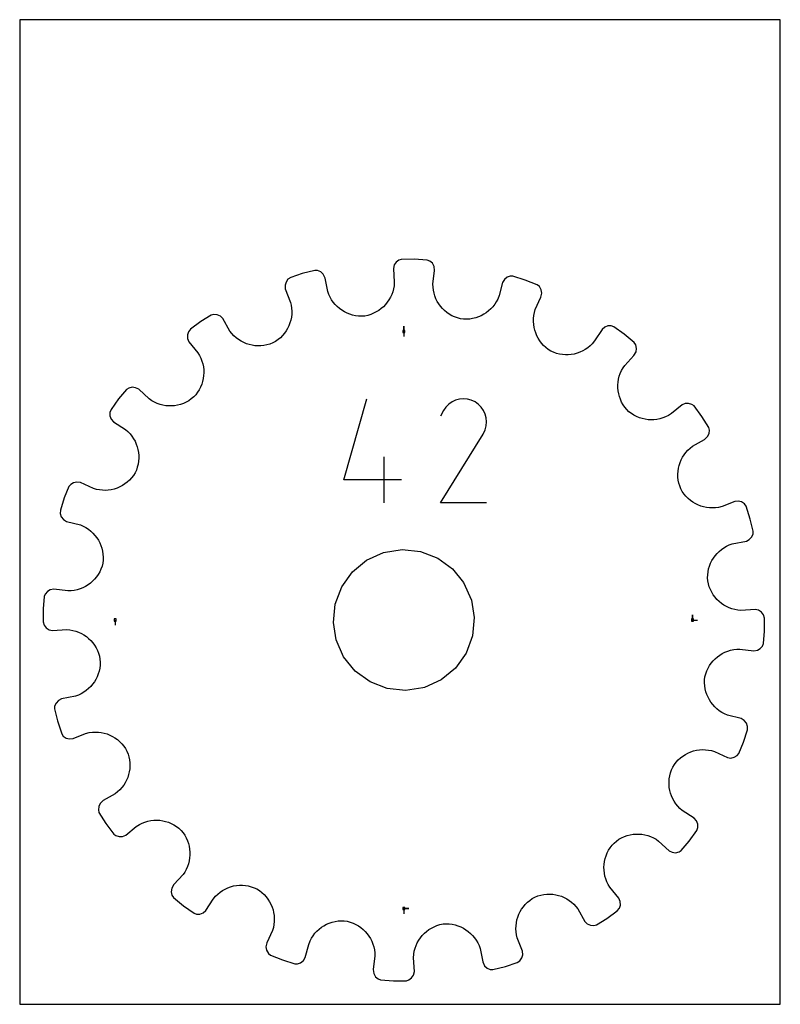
# Model space of a CAD drawing. Extents: x 0 to 216, y 0 to 279.
import ezdxf

# ---------------------------------------------------------------- set-up
doc = ezdxf.new("R2010")
doc.units = 0

msp = doc.modelspace()

# ---------------------------------------------------------------- linework, layer by layer
at = {"layer": 'annotation', "color": 1}
for p, q in [((109.051908, 190.959435), (109.051908, 192.388185)), ((109.051908, 190.959435), (109.051908, 192.388185)), ((109.051908, 192.388185), (109.051908, 190.959435)), ((109.051908, 190.959435), (109.051908, 189.530685)), ((91.980923, 148.860499), (98.520208, 171.794228)), ((122.725722, 170.932057), (121.795519, 170.290613)), ((123.742456, 171.400667), (122.725722, 170.932057)), ((124.820819, 171.689974), (123.742456, 171.400667)), ((125.935911, 171.793509), (124.820819, 171.689974)), ((127.062829, 171.704804), (125.935911, 171.793509)), ((128.176673, 171.417389), (127.062829, 171.704804)), ((129.25254, 170.924796), (128.176673, 171.417389)), ((130.214788, 170.241508), (129.25254, 170.924796)), ((129.25254, 170.924796), (129.25254, 170.924796)), ((120.294312, 168.5151), (119.434367, 166.865484)), ((120.976748, 169.482804), (120.294312, 168.5151)), ((121.795519, 170.290613), (120.976748, 169.482804)), ((131.019332, 169.421565), (130.214788, 170.241508)), ((131.659018, 168.490099), (131.019332, 169.421565)), ((132.126692, 167.472239), (131.659018, 168.490099)), ((132.4152, 166.393114), (132.126692, 167.472239)), ((132.517388, 165.277855), (132.4152, 166.393114)), ((132.426103, 164.151591), (132.517388, 165.277855)), ((131.634497, 161.966568), (132.13419, 163.039452)), ((132.13419, 163.039452), (132.426103, 164.151591)), ((119.415873, 142.30433), (131.517988, 161.787182)), ((131.517988, 161.787182), (131.532456, 161.805084)), ((131.517988, 161.787182), (131.517988, 161.787182)), ((131.532456, 161.805084), (131.54633, 161.823139)), ((131.54633, 161.823139), (131.559701, 161.841498)), ((131.559701, 161.841498), (131.572662, 161.860313)), ((131.572662, 161.860313), (131.585303, 161.879738)), ((131.585303, 161.879738), (131.597715, 161.899923)), ((131.597715, 161.899923), (131.609991, 161.921022)), ((131.609991, 161.921022), (131.622221, 161.943186)), ((131.622221, 161.943186), (131.634497, 161.966568)), ((131.634497, 161.966568), (131.634497, 161.966568)), ((103.446863, 142.30457), (103.446863, 155.401633)), ((108.355025, 148.860499), (91.980923, 148.860499)), ((132.512936, 142.30433), (119.415873, 142.30433)), ((27.144382, 109.051908), (27.144382, 107.623158)), ((190.959435, 109.051908), (190.959435, 110.480658)), ((190.959435, 109.051908), (190.959435, 110.480658)), ((190.959435, 110.480658), (190.959435, 109.051908)), ((190.959435, 109.051908), (192.388185, 109.051908)), ((109.051908, 27.144382), (110.480658, 27.144382)), ((109.051908, 27.144382), (110.480658, 27.144382)), ((110.480658, 27.144382), (109.051908, 27.144382)), ((109.051908, 27.144382), (109.051908, 25.715632))]:
    msp.add_line(p, q, dxfattribs=at)
at = {"layer": 'boundary', "color": 5}
for p, q in [((106.323038, 209.794629), (106.082905, 208.817763)), ((106.868815, 210.607954), (106.323038, 209.794629)), ((107.644601, 211.186226), (106.868815, 210.607954)), ((108.316122, 211.397854), (107.644601, 211.186226)), ((112.007266, 211.436317), (108.316122, 211.397854)), ((115.690053, 211.184952), (112.007266, 211.436317)), ((116.387554, 210.920202), (115.690053, 211.184952)), ((117.131107, 210.276567), (116.387554, 210.920202)), ((117.624119, 209.365002), (117.131107, 210.276567)), ((80.224227, 207.338126), (76.922786, 206.227764)), ((83.804152, 208.237609), (80.224227, 207.338126)), ((84.549344, 208.200872), (83.804152, 208.237609)), ((85.455806, 207.818905), (84.549344, 208.200872)), ((86.179901, 207.154709), (85.455806, 207.818905)), ((86.689234, 206.033692), (86.179901, 207.154709)), ((106.082905, 208.817763), (106.308833, 204.94801)), ((117.296261, 204.354046), (117.752734, 208.19754)), ((117.752734, 208.19754), (117.624119, 209.365002)), ((75.593139, 204.962663), (75.325276, 204.020414)), ((75.325276, 204.020414), (75.398838, 203.017293)), ((76.152539, 205.752449), (75.593139, 204.962663)), ((76.922786, 206.227764), (76.152539, 205.752449)), ((87.42592, 202.283934), (86.689234, 206.033692)), ((106.308833, 204.94801), (106.247992, 203.893383)), ((117.328823, 203.475447), (117.296261, 204.354046)), ((137.057598, 204.852425), (136.07661, 201.102118)), ((137.587518, 205.706734), (137.057598, 204.852425)), ((138.35844, 206.312378), (137.587518, 205.706734)), ((139.232808, 206.622774), (138.35844, 206.312378)), ((139.978733, 206.61607), (139.232808, 206.622774)), ((143.501194, 205.512085), (139.978733, 206.61607)), ((146.926119, 204.135072), (143.501194, 205.512085)), ((147.507544, 203.667504), (146.926119, 204.135072)), ((75.398838, 203.017293), (76.893435, 199.194721)), ((87.724566, 201.455901), (87.42592, 202.283934)), ((88.089232, 200.668622), (87.724566, 201.455901)), ((105.591243, 201.407912), (105.238981, 200.639769)), ((105.878989, 202.20873), (105.591243, 201.407912)), ((106.099071, 203.038567), (105.878989, 202.20873)), ((106.247992, 203.893383), (106.099071, 203.038567)), ((117.436363, 202.615255), (117.328823, 203.475447)), ((117.601724, 201.822147), (117.436363, 202.615255)), ((117.846497, 201.007576), (117.601724, 201.822147)), ((148.027077, 202.771666), (147.507544, 203.667504)), ((147.964592, 200.656278), (148.20294, 201.806334)), ((148.20294, 201.806334), (148.027077, 202.771666)), ((76.893435, 199.194721), (77.077696, 198.385118)), ((77.077696, 198.385118), (77.199857, 197.526037)), ((88.515598, 199.923697), (88.089232, 200.668622)), ((89.000158, 199.224561), (88.515598, 199.923697)), ((89.538986, 198.573365), (89.000158, 199.224561)), ((90.12785, 197.972416), (89.538986, 198.573365)), ((103.824539, 198.563325), (103.244592, 197.959513)), ((104.352319, 199.213645), (103.824539, 198.563325)), ((104.825019, 199.907368), (104.352319, 199.213645)), ((105.238981, 200.639769), (104.825019, 199.907368)), ((118.157486, 200.221479), (117.846497, 201.007576)), ((118.532056, 199.468344), (118.157486, 200.221479)), ((118.967004, 198.750674), (118.532056, 199.468344)), ((119.4599, 198.073614), (118.967004, 198.750674)), ((134.821175, 198.629569), (134.300132, 197.957014)), ((135.28698, 199.350976), (134.821175, 198.629569)), ((135.692897, 200.117876), (135.28698, 199.350976)), ((136.07661, 201.102118), (135.692897, 200.117876)), ((146.342569, 197.14172), (147.964592, 200.656278)), ((54.389967, 195.58113), (51.439062, 193.730305)), ((55.109992, 195.77677), (54.389967, 195.58113)), ((56.089866, 195.693421), (55.109992, 195.77677)), ((56.983635, 195.285447), (56.089866, 195.693421)), ((77.220901, 195.818361), (77.12321, 194.978661)), ((77.199857, 197.526037), (77.246977, 196.668903)), ((77.246977, 196.668903), (77.220901, 195.818361)), ((90.763228, 197.424411), (90.12785, 197.972416)), ((91.441083, 196.932293), (90.763228, 197.424411)), ((92.15788, 196.498775), (91.441083, 196.932293)), ((92.909261, 196.125478), (92.15788, 196.498775)), ((93.691575, 195.815903), (92.909261, 196.125478)), ((94.501037, 195.572138), (93.691575, 195.815903)), ((99.668637, 195.755252), (98.839804, 195.501764)), ((100.463607, 196.075673), (99.668637, 195.755252)), ((101.221776, 196.459977), (100.463607, 196.075673)), ((101.939867, 196.904005), (101.221776, 196.459977)), ((102.615386, 197.405181), (101.939867, 196.904005)), ((103.244592, 197.959513), (102.615386, 197.405181)), ((120.007099, 197.43914), (119.4599, 198.073614)), ((120.606576, 196.852169), (120.007099, 197.43914)), ((121.255047, 196.316021), (120.606576, 196.852169)), ((121.949462, 195.833881), (121.255047, 196.316021)), ((122.687233, 195.410206), (121.949462, 195.833881)), ((131.741102, 195.79772), (131.002707, 195.402432)), ((132.443968, 196.253239), (131.741102, 195.79772)), ((133.107535, 196.766487), (132.443968, 196.253239)), ((133.727563, 197.335215), (133.107535, 196.766487)), ((134.300132, 197.957014), (133.727563, 197.335215)), ((145.938327, 195.444574), (146.102068, 196.296135)), ((146.102068, 196.296135), (146.342569, 197.14172)), ((51.439062, 193.730305), (48.466273, 191.543034)), ((57.703574, 194.576059), (56.983635, 195.285447)), ((59.674132, 191.03791), (57.703574, 194.576059)), ((76.720714, 193.348868), (76.419771, 192.567299)), ((76.956129, 194.153985), (76.720714, 193.348868)), ((77.12321, 194.978661), (76.956129, 194.153985)), ((95.333662, 195.397105), (94.501037, 195.572138)), ((96.18587, 195.293528), (95.333662, 195.397105)), ((97.053169, 195.263094), (96.18587, 195.293528)), ((97.931842, 195.308602), (97.053169, 195.263094)), ((98.839804, 195.501764), (97.931842, 195.308602)), ((123.465423, 195.04811), (122.687233, 195.410206)), ((124.281137, 194.751484), (123.465423, 195.04811)), ((125.131199, 194.523565), (124.281137, 194.751484)), ((126.005058, 194.427176), (125.131199, 194.523565)), ((126.872354, 194.408158), (126.005058, 194.427176)), ((127.728247, 194.463069), (126.872354, 194.408158)), ((128.569029, 194.590141), (127.728247, 194.463069)), ((129.435741, 194.801857), (128.569029, 194.590141)), ((130.232965, 195.069666), (129.435741, 194.801857)), ((131.002707, 195.402432), (130.232965, 195.069666)), ((145.835021, 193.741985), (145.849839, 194.591663)), ((145.89197, 192.898948), (145.835021, 193.741985)), ((145.849839, 194.591663), (145.938327, 195.444574)), ((146.018929, 192.067315), (145.89197, 192.898948)), ((47.880273, 190.853235), (47.592822, 189.929319)), ((48.466273, 191.543034), (47.880273, 190.853235)), ((60.214079, 190.342969), (59.674132, 191.03791)), ((60.804286, 189.706601), (60.214079, 190.342969)), ((75.140068, 190.406684), (74.594518, 189.762004)), ((75.627795, 191.091793), (75.140068, 190.406684)), ((76.054903, 191.813456), (75.627795, 191.091793)), ((76.419771, 192.567299), (76.054903, 191.813456)), ((146.200151, 191.296406), (146.018929, 192.067315)), ((146.459647, 190.500415), (146.200151, 191.296406)), ((146.784344, 189.728123), (146.459647, 190.500415)), ((165.290796, 191.509279), (163.198929, 188.245668)), ((166.059116, 192.158466), (165.290796, 191.509279)), ((166.923699, 192.494306), (166.059116, 192.158466)), ((167.906655, 192.520868), (166.923699, 192.494306)), ((168.614142, 192.284138), (167.906655, 192.520868)), ((171.622941, 190.145588), (168.614142, 192.284138)), ((174.45465, 187.777479), (171.622941, 190.145588)), ((47.592822, 189.929319), (47.629004, 188.950327)), ((47.629004, 188.950327), (48.031551, 187.96665)), ((48.031551, 187.96665), (50.611716, 184.845287)), ((61.43959, 189.130487), (60.804286, 189.706601)), ((62.116419, 188.615049), (61.43959, 189.130487)), ((62.830319, 188.161894), (62.116419, 188.615049)), ((63.575996, 187.772464), (62.830319, 188.161894)), ((64.349559, 187.447972), (63.575996, 187.772464)), ((65.146261, 187.189493), (64.349559, 187.447972)), ((71.046096, 187.353365), (70.165423, 187.09639)), ((71.864654, 187.675375), (71.046096, 187.353365)), ((72.625073, 188.114903), (71.864654, 187.675375)), ((73.334815, 188.61196), (72.625073, 188.114903)), ((73.992214, 189.162265), (73.334815, 188.61196)), ((74.594518, 189.762004), (73.992214, 189.162265)), ((147.172794, 188.984145), (146.784344, 189.728123)), ((147.624015, 188.274311), (147.172794, 188.984145)), ((148.135382, 187.60085), (147.624015, 188.274311)), ((148.706239, 186.970191), (148.135382, 187.60085)), ((162.530071, 187.428477), (161.906947, 186.824457)), ((163.198929, 188.245668), (162.530071, 187.428477)), ((174.875802, 187.099386), (174.45465, 187.777479)), ((50.611716, 184.845287), (51.062288, 184.089799)), ((65.962164, 186.998192), (65.146261, 187.189493)), ((66.79205, 186.875624), (65.962164, 186.998192)), ((67.631921, 186.82283), (66.79205, 186.875624)), ((68.477194, 186.841175), (67.631921, 186.82283)), ((69.323213, 186.931912), (68.477194, 186.841175)), ((70.165423, 187.09639), (69.323213, 186.931912)), ((149.334271, 186.385111), (148.706239, 186.970191)), ((150.018275, 185.850843), (149.334271, 186.385111)), ((150.756308, 185.371492), (150.018275, 185.850843)), ((151.558063, 185.010226), (150.756308, 185.371492)), ((152.37652, 184.723508), (151.558063, 185.010226)), ((153.207592, 184.511286), (152.37652, 184.723508)), ((154.04656, 184.372344), (153.207592, 184.511286)), ((157.390912, 184.528789), (156.565679, 184.384857)), ((158.245774, 184.756759), (157.390912, 184.528789)), ((159.035657, 185.040109), (158.245774, 184.756759)), ((159.80096, 185.389257), (159.035657, 185.040109)), ((160.537784, 185.80392), (159.80096, 185.389257)), ((161.241154, 186.282371), (160.537784, 185.80392)), ((161.906947, 186.824457), (161.241154, 186.282371)), ((174.367429, 184.148348), (174.949175, 185.167951)), ((175.080537, 186.140817), (174.875802, 187.099386)), ((174.949175, 185.167951), (175.080537, 186.140817)), ((51.062288, 184.089799), (51.440379, 183.308875)), ((51.440379, 183.308875), (51.746197, 182.50704)), ((51.746197, 182.50704), (51.966913, 181.735227)), ((51.966913, 181.735227), (52.133215, 180.906588)), ((154.889092, 184.305998), (154.04656, 184.372344)), ((155.730328, 184.310351), (154.889092, 184.305998)), ((156.565679, 184.384857), (155.730328, 184.310351)), ((171.738765, 181.306952), (174.367429, 184.148348)), ((52.133215, 180.906588), (52.228739, 180.07078)), ((52.254276, 179.232029), (52.209225, 178.395945)), ((52.228739, 180.07078), (52.254276, 179.232029)), ((170.205181, 178.230209), (170.482136, 179.033825)), ((170.482136, 179.033825), (170.829974, 179.817892)), ((170.829974, 179.817892), (171.248827, 180.577153)), ((171.248827, 180.577153), (171.738765, 181.306952)), ((51.911911, 176.747902), (51.659737, 175.945687)), ((52.095328, 177.566121), (51.911911, 176.747902)), ((52.209225, 178.395945), (52.095328, 177.566121)), ((169.797084, 175.744486), (169.862701, 176.580606)), ((169.862701, 176.580606), (169.998624, 177.41053)), ((169.998624, 177.41053), (170.205181, 178.230209)), ((30.361513, 174.477675), (28.091695, 171.782535)), ((30.950468, 174.863197), (30.361513, 174.477675)), ((31.907935, 175.086862), (30.950468, 174.863197)), ((32.884959, 174.974642), (31.907935, 175.086862)), ((33.788215, 174.522765), (32.884959, 174.974642)), ((36.755828, 171.766603), (33.788215, 174.522765)), ((50.497578, 173.680904), (49.975932, 172.988856)), ((50.952313, 174.407498), (50.497578, 173.680904)), ((51.340326, 175.163726), (50.952313, 174.407498)), ((51.659737, 175.945687), (51.340326, 175.163726)), ((169.80136, 174.906938), (169.797084, 175.744486)), ((169.875463, 174.072566), (169.80136, 174.906938)), ((170.019322, 173.246021), (169.875463, 174.072566)), ((170.217152, 172.477525), (170.019322, 173.246021)), ((28.091695, 171.782535), (25.940206, 168.783716)), ((37.483951, 171.272658), (36.755828, 171.766603)), ((38.241798, 170.849803), (37.483951, 171.272658)), ((39.024753, 170.497968), (38.241798, 170.849803)), ((39.827445, 170.217047), (39.024753, 170.497968)), ((46.468149, 170.5154), (45.671272, 170.232856)), ((47.243206, 170.867), (46.468149, 170.5154)), ((47.99233, 171.287302), (47.243206, 170.867)), ((48.709711, 171.776588), (47.99233, 171.287302)), ((49.388246, 172.33588), (48.709711, 171.776588)), ((49.975932, 172.988856), (49.388246, 172.33588)), ((170.495802, 171.679431), (170.217152, 172.477525)), ((170.843532, 170.902931), (170.495802, 171.679431)), ((171.259943, 170.152032), (170.843532, 170.902931)), ((188.895032, 170.471716), (188.018973, 170.094779)), ((189.876155, 170.526669), (188.895032, 170.471716)), ((190.819445, 170.248567), (189.876155, 170.526669)), ((25.940206, 168.783716), (25.596291, 167.946529)), ((25.596291, 167.946529), (25.608014, 166.979098)), ((40.646533, 170.006509), (39.827445, 170.217047)), ((41.476092, 169.866621), (40.646533, 170.006509)), ((42.312118, 169.797065), (41.476092, 169.866621)), ((43.14983, 169.797405), (42.312118, 169.797065)), ((43.984626, 169.867576), (43.14983, 169.797405)), ((44.811897, 170.007507), (43.984626, 169.867576)), ((45.671272, 170.232856), (44.811897, 170.007507)), ((171.745375, 169.432641), (171.259943, 170.152032)), ((172.299203, 168.748902), (171.745375, 169.432641)), ((172.949963, 168.157497), (172.299203, 168.748902)), ((173.640049, 167.632079), (172.949963, 168.157497)), ((188.018973, 170.094779), (185.021206, 167.637518)), ((191.419, 169.804569), (190.819445, 170.248567)), ((193.619764, 166.841), (191.419, 169.804569)), ((25.608014, 166.979098), (25.965408, 166.007478)), ((25.965408, 166.007478), (26.632114, 165.247991)), ((26.632114, 165.247991), (30.050827, 163.076547)), ((174.364959, 167.17359), (173.640049, 167.632079)), ((175.119719, 166.781706), (174.364959, 167.17359)), ((175.900526, 166.458511), (175.119719, 166.781706)), ((176.701825, 166.202464), (175.900526, 166.458511)), ((177.519372, 166.015127), (176.701825, 166.202464)), ((178.348833, 165.897355), (177.519372, 166.015127)), ((179.184749, 165.848324), (178.348833, 165.897355)), ((180.023652, 165.869919), (179.184749, 165.848324)), ((180.85985, 165.961457), (180.023652, 165.869919)), ((181.689129, 166.123722), (180.85985, 165.961457)), ((182.552231, 166.374855), (181.689129, 166.123722)), ((183.352888, 166.684747), (182.552231, 166.374855)), ((184.132378, 167.066923), (183.352888, 166.684747)), ((185.021206, 167.637518), (184.132378, 167.066923)), ((195.592156, 163.673269), (193.619764, 166.841)), ((30.050827, 163.076547), (30.71264, 162.497432)), ((30.71264, 162.497432), (31.313208, 161.871679)), ((195.772073, 162.938599), (195.592156, 163.673269)), ((195.670428, 161.963578), (195.772073, 162.938599)), ((31.313208, 161.871679), (31.851801, 161.203495)), ((31.851801, 161.203495), (32.32666, 160.498024)), ((32.32666, 160.498024), (32.737727, 159.759327)), ((32.737727, 159.759327), (33.083177, 158.992435)), ((190.998744, 158.399254), (194.37665, 160.289183)), ((194.37665, 160.289183), (195.245466, 161.079606)), ((195.245466, 161.079606), (195.670428, 161.963578)), ((33.083177, 158.992435), (33.362818, 158.201179)), ((33.362818, 158.201179), (33.563068, 157.436578)), ((33.563068, 157.436578), (33.710847, 156.612189)), ((33.710847, 156.612189), (33.789267, 155.777408)), ((188.58951, 155.947162), (189.101438, 156.626081)), ((189.101438, 156.626081), (189.674132, 157.263726)), ((189.674132, 157.263726), (190.307103, 157.856474)), ((190.307103, 157.856474), (190.998744, 158.399254)), ((33.735212, 154.094045), (33.600361, 153.254876)), ((33.797573, 154.936504), (33.735212, 154.094045)), ((33.789267, 155.777408), (33.797573, 154.936504)), ((187.178711, 152.911571), (187.433404, 153.709356)), ((187.433404, 153.709356), (187.754176, 154.484223)), ((187.754176, 154.484223), (188.139946, 155.231472)), ((188.139946, 155.231472), (188.58951, 155.947162)), ((33.10975, 151.604191), (32.752686, 150.801495)), ((33.39227, 152.423359), (33.10975, 151.604191)), ((33.600361, 153.254876), (33.39227, 152.423359)), ((186.823864, 150.424257), (186.872648, 151.264432)), ((186.872648, 151.264432), (186.991285, 152.094881)), ((186.991285, 152.094881), (187.178711, 152.911571)), ((16.241163, 148.211439), (15.277859, 148.016066)), ((17.240474, 148.060645), (16.241163, 148.211439)), ((30.538511, 148.167555), (29.867462, 147.652836)), ((31.166602, 148.741634), (30.538511, 148.167555)), ((31.748817, 149.372821), (31.166602, 148.741634)), ((32.27999, 150.05987), (31.748817, 149.372821)), ((32.752686, 150.801495), (32.27999, 150.05987)), ((186.846289, 149.578941), (186.823864, 150.424257)), ((186.941182, 148.733136), (186.846289, 149.578941)), ((187.109871, 147.89137), (186.941182, 148.733136)), ((13.995097, 146.958888), (12.66934, 143.694222)), ((14.483742, 147.536205), (13.995097, 146.958888)), ((15.277859, 148.016066), (14.483742, 147.536205)), ((20.91446, 146.356367), (17.240474, 148.060645)), ((21.759694, 146.111535), (20.91446, 146.356367)), ((22.611164, 145.943549), (21.759694, 146.111535)), ((23.464246, 145.850902), (22.611164, 145.943549)), ((24.314283, 145.832034), (23.464246, 145.850902)), ((25.157949, 145.885034), (24.314283, 145.832034)), ((25.990459, 146.008105), (25.157949, 145.885034)), ((26.852272, 146.214777), (25.990459, 146.008105)), ((27.646928, 146.477947), (26.852272, 146.214777)), ((28.417624, 146.806238), (27.646928, 146.477947)), ((29.159678, 147.198225), (28.417624, 146.806238)), ((29.867462, 147.652836), (29.159678, 147.198225)), ((187.335602, 147.104041), (187.109871, 147.89137)), ((187.650787, 146.28218), (187.335602, 147.104041)), ((188.087059, 145.51891), (187.650787, 146.28218)), ((188.581103, 144.806228), (188.087059, 145.51891)), ((12.66934, 143.694222), (11.549967, 140.177258)), ((189.128608, 144.145729), (188.581103, 144.806228)), ((189.725799, 143.54023), (189.128608, 144.145729)), ((190.368189, 142.991429), (189.725799, 143.54023)), ((191.051223, 142.50029), (190.368189, 142.991429)), ((191.771059, 142.069681), (191.051223, 142.50029)), ((202.960579, 142.699741), (199.406963, 141.294322)), ((203.966868, 142.792666), (202.960579, 142.699741)), ((204.916951, 142.542044), (203.966868, 142.792666)), ((205.728022, 141.985505), (204.916951, 142.542044)), ((11.549967, 140.177258), (11.48142, 139.274848)), ((192.523326, 141.701214), (191.771059, 142.069681)), ((193.303555, 141.396587), (192.523326, 141.701214)), ((194.107555, 141.157325), (193.303555, 141.396587)), ((194.931371, 140.98634), (194.107555, 141.157325)), ((195.770446, 140.884618), (194.931371, 140.98634)), ((196.620602, 140.854422), (195.770446, 140.884618)), ((197.477615, 140.897321), (196.620602, 140.854422)), ((198.336763, 141.015115), (197.477615, 140.897321)), ((199.406963, 141.294322), (198.336763, 141.015115)), ((206.161447, 141.378212), (205.728022, 141.985505)), ((207.38882, 137.677826), (206.161447, 141.378212)), ((11.48142, 139.274848), (11.809977, 138.306217)), ((11.809977, 138.306217), (12.432149, 137.544593)), ((12.432149, 137.544593), (13.300322, 137.028512)), ((13.300322, 137.028512), (17.222766, 136.019756)), ((208.235539, 134.257666), (207.38882, 137.677826)), ((17.222766, 136.019756), (18.031522, 135.673375)), ((18.031522, 135.673375), (18.795922, 135.263902)), ((18.795922, 135.263902), (19.514762, 134.794733)), ((19.514762, 134.794733), (20.184552, 134.270592)), ((20.184552, 134.270592), (20.803485, 133.695131)), ((208.179345, 133.503384), (208.235539, 134.257666)), ((20.803485, 133.695131), (21.369214, 133.072441)), ((21.369214, 133.072441), (21.879327, 132.406431)), ((21.879327, 132.406431), (22.331586, 131.701365)), ((22.331586, 131.701365), (22.723471, 130.960979)), ((202.237266, 130.661066), (206.25765, 131.458581)), ((206.25765, 131.458581), (207.104151, 131.897689)), ((207.104151, 131.897689), (207.781471, 132.607201)), ((207.781471, 132.607201), (208.179345, 133.503384)), ((22.723471, 130.960979), (23.052707, 130.189483)), ((23.052707, 130.189483), (23.316847, 129.390723)), ((23.316847, 129.390723), (23.502583, 128.61534)), ((23.502583, 128.61534), (23.633586, 127.775634)), ((197.94153, 127.940157), (198.539496, 128.531643)), ((198.539496, 128.531643), (199.18786, 129.073291)), ((199.18786, 129.073291), (199.884294, 129.560909)), ((199.884294, 129.560909), (200.626638, 129.990554)), ((200.626638, 129.990554), (201.41153, 130.358699)), ((201.41153, 130.358699), (202.237266, 130.661066)), ((23.677713, 126.053939), (23.585684, 125.18045)), ((23.633586, 127.775634), (23.692564, 126.920592)), ((23.692564, 126.920592), (23.677713, 126.053939)), ((196.108031, 125.150465), (196.477736, 125.903589)), ((196.477736, 125.903589), (196.90786, 126.622336)), ((196.90786, 126.622336), (197.396675, 127.302385)), ((197.396675, 127.302385), (197.94153, 127.940157)), ((23.072424, 123.511397), (22.714019, 122.731091)), ((23.365178, 124.329046), (23.072424, 123.511397)), ((23.585684, 125.18045), (23.365178, 124.329046)), ((195.391268, 122.722125), (195.562273, 123.555853)), ((195.562273, 123.555853), (195.802165, 124.366621)), ((195.802165, 124.366621), (196.108031, 125.150465)), ((21.281865, 120.643124), (20.697759, 120.040886)), ((21.814969, 121.294185), (21.281865, 120.643124)), ((22.293814, 121.991042), (21.814969, 121.294185)), ((22.714019, 122.731091), (22.293814, 121.991042)), ((195.265659, 121.001126), (195.291813, 121.869066)), ((195.318695, 120.123441), (195.265659, 121.001126)), ((195.291813, 121.869066), (195.391268, 122.722125)), ((8.682621, 117.614804), (7.875458, 117.158368)), ((9.679682, 117.780093), (8.682621, 117.614804)), ((13.700195, 117.294664), (9.679682, 117.780093)), ((15.441193, 117.426487), (14.579824, 117.32299)), ((16.327579, 117.615519), (15.441193, 117.426487)), ((17.140545, 117.864025), (16.327579, 117.615519)), ((17.924784, 118.178597), (17.140545, 117.864025)), ((18.675921, 118.55657), (17.924784, 118.178597)), ((19.391302, 118.994784), (18.675921, 118.55657)), ((20.065962, 119.49074), (19.391302, 118.994784)), ((20.697759, 120.040886), (20.065962, 119.49074)), ((195.487691, 119.310833), (195.318695, 120.123441)), ((195.737397, 118.4801), (195.487691, 119.310833)), ((196.054203, 117.683067), (195.737397, 118.4801)), ((196.435134, 116.922646), (196.054203, 117.683067)), ((6.933786, 115.729364), (6.681667, 112.214827)), ((7.219889, 116.429461), (6.933786, 115.729364)), ((7.875458, 117.158368), (7.219889, 116.429461)), ((14.579824, 117.32299), (13.700195, 117.294664)), ((196.875929, 116.202169), (196.435134, 116.922646)), ((197.374097, 115.524049), (196.875929, 116.202169)), ((197.92563, 114.892075), (197.374097, 115.524049)), ((198.526812, 114.309198), (197.92563, 114.892075)), ((6.681667, 112.214827), (6.703795, 108.524154)), ((199.174671, 113.778325), (198.526812, 114.309198)), ((199.866204, 113.302324), (199.174671, 113.778325)), ((200.596582, 112.884894), (199.866204, 113.302324)), ((201.362871, 112.529005), (200.596582, 112.884894)), ((202.162041, 112.237458), (201.362871, 112.529005)), ((202.990462, 112.013372), (202.162041, 112.237458)), ((203.844, 111.86031), (202.990462, 112.013372)), ((204.720204, 111.78074), (203.844, 111.86031)), ((208.762199, 112.033464), (204.720204, 111.78074)), ((209.74807, 111.810752), (208.762199, 112.033464)), ((210.574172, 111.278941), (209.74807, 111.810752)), ((211.173586, 110.499323), (210.574172, 111.278941)), ((211.400022, 109.579663), (211.173586, 110.499323)), ((211.42215, 105.88899), (211.400022, 109.579663)), ((6.703795, 108.524154), (6.930231, 107.604494)), ((6.930231, 107.604494), (7.529645, 106.824876)), ((7.529645, 106.824876), (8.355746, 106.293065)), ((8.355746, 106.293065), (9.341617, 106.070352)), ((9.341617, 106.070352), (13.383613, 106.323076)), ((13.383613, 106.323076), (14.259817, 106.243507)), ((14.259817, 106.243507), (15.113355, 106.090445)), ((15.113355, 106.090445), (15.941776, 105.866359)), ((15.941776, 105.866359), (16.740946, 105.574812)), ((16.740946, 105.574812), (17.507235, 105.218923)), ((17.507235, 105.218923), (18.237612, 104.801492)), ((18.237612, 104.801492), (18.929146, 104.325491)), ((18.929146, 104.325491), (19.577005, 103.794619)), ((19.577005, 103.794619), (20.178187, 103.211741)), ((211.17003, 102.374453), (211.42215, 105.88899)), ((20.178187, 103.211741), (20.72972, 102.579768)), ((20.72972, 102.579768), (21.227888, 101.901648)), ((21.227888, 101.901648), (21.668683, 101.18117)), ((21.668683, 101.18117), (22.049613, 100.42075)), ((201.776238, 100.488297), (202.662624, 100.67733)), ((202.662624, 100.67733), (203.523993, 100.780827)), ((203.523993, 100.780827), (204.403622, 100.809153)), ((204.403622, 100.809153), (208.424135, 100.323724)), ((209.421196, 100.489013), (210.228359, 100.945449)), ((210.228359, 100.945449), (210.883927, 101.674356)), ((210.883927, 101.674356), (211.17003, 102.374453)), ((22.049613, 100.42075), (22.36642, 99.623717)), ((22.36642, 99.623717), (22.616126, 98.792984)), ((22.616126, 98.792984), (22.785122, 97.980375)), ((22.785122, 97.980375), (22.838158, 97.102691)), ((196.821952, 97.460693), (197.406058, 98.062931)), ((197.406058, 98.062931), (198.037855, 98.613077)), ((198.037855, 98.613077), (198.712515, 99.109033)), ((198.712515, 99.109033), (199.427896, 99.547247)), ((199.427896, 99.547247), (200.179032, 99.92522)), ((200.179032, 99.92522), (200.963272, 100.239792)), ((200.963272, 100.239792), (201.776238, 100.488297)), ((208.424135, 100.323724), (209.421196, 100.489013)), ((22.712549, 95.381692), (22.541544, 94.547964)), ((22.812004, 96.234751), (22.712549, 95.381692)), ((22.838158, 97.102691), (22.812004, 96.234751)), ((195.031393, 94.59242), (195.389798, 95.372725)), ((195.389798, 95.372725), (195.810003, 96.112774)), ((195.810003, 96.112774), (196.288848, 96.809632)), ((196.288848, 96.809632), (196.821952, 97.460693)), ((21.995786, 92.953351), (21.626081, 92.200227)), ((22.301652, 93.737196), (21.995786, 92.953351)), ((22.541544, 94.547964), (22.301652, 93.737196)), ((194.426104, 92.049878), (194.518133, 92.923367)), ((194.518133, 92.923367), (194.738639, 93.77477)), ((194.738639, 93.77477), (195.031393, 94.59242)), ((19.564321, 89.572174), (18.915957, 89.030526)), ((20.162287, 90.16366), (19.564321, 89.572174)), ((20.707142, 90.801431), (20.162287, 90.16366)), ((21.195957, 91.481481), (20.707142, 90.801431)), ((21.626081, 92.200227), (21.195957, 91.481481)), ((194.411253, 91.183225), (194.426104, 92.049878)), ((194.470231, 90.328183), (194.411253, 91.183225)), ((194.601234, 89.488477), (194.470231, 90.328183)), ((194.78697, 88.713094), (194.601234, 89.488477)), ((11.846168, 86.645235), (10.999665, 86.206128)), ((15.86655, 87.442751), (11.846168, 86.645235)), ((16.692286, 87.745118), (15.86655, 87.442751)), ((17.477179, 88.113262), (16.692286, 87.745118)), ((18.219523, 88.542908), (17.477179, 88.113262)), ((18.915957, 89.030526), (18.219523, 88.542908)), ((195.05111, 87.914333), (194.78697, 88.713094)), ((195.380346, 87.142838), (195.05111, 87.914333)), ((195.772231, 86.402452), (195.380346, 87.142838)), ((9.924472, 84.600432), (9.868278, 83.846151)), ((9.868278, 83.846151), (10.714996, 80.42599)), ((10.322346, 85.496616), (9.924472, 84.600432)), ((10.999665, 86.206128), (10.322346, 85.496616)), ((196.224489, 85.697385), (195.772231, 86.402452)), ((196.734603, 85.031376), (196.224489, 85.697385)), ((197.300332, 84.408686), (196.734603, 85.031376)), ((197.919265, 83.833225), (197.300332, 84.408686)), ((198.589055, 83.309084), (197.919265, 83.833225)), ((199.307895, 82.839915), (198.589055, 83.309084)), ((200.072294, 82.430442), (199.307895, 82.839915)), ((200.881051, 82.08406), (200.072294, 82.430442)), ((204.803495, 81.075305), (200.881051, 82.08406)), ((205.671668, 80.559224), (204.803495, 81.075305)), ((10.714996, 80.42599), (11.942369, 76.725604)), ((206.29384, 79.797599), (205.671668, 80.559224)), ((206.622396, 78.828969), (206.29384, 79.797599)), ((206.553849, 77.926559), (206.622396, 78.828969)), ((11.942369, 76.725604), (12.375795, 76.118312)), ((12.375795, 76.118312), (13.186866, 75.561773)), ((13.186866, 75.561773), (14.136949, 75.311151)), ((15.143238, 75.404075), (18.696854, 76.809495)), ((18.696854, 76.809495), (19.767054, 77.088701)), ((19.767054, 77.088701), (20.626202, 77.206496)), ((20.626202, 77.206496), (21.483215, 77.249395)), ((21.483215, 77.249395), (22.333371, 77.219199)), ((22.333371, 77.219199), (23.172446, 77.117477)), ((23.172446, 77.117477), (23.996262, 76.946492)), ((23.996262, 76.946492), (24.800262, 76.70723)), ((24.800262, 76.70723), (25.580491, 76.402603)), ((25.580491, 76.402603), (26.332758, 76.034136)), ((26.332758, 76.034136), (27.052594, 75.603526)), ((27.052594, 75.603526), (27.735628, 75.112388)), ((205.434477, 74.409594), (206.553849, 77.926559)), ((14.136949, 75.311151), (15.143238, 75.404075)), ((27.735628, 75.112388), (28.378017, 74.563587)), ((28.378017, 74.563587), (28.975209, 73.958088)), ((28.975209, 73.958088), (29.522714, 73.297589)), ((29.522714, 73.297589), (30.016758, 72.584907)), ((204.108719, 71.144929), (205.434477, 74.409594)), ((30.016758, 72.584907), (30.45303, 71.821637)), ((30.45303, 71.821637), (30.768215, 70.999776)), ((30.768215, 70.999776), (30.993945, 70.212447)), ((30.993945, 70.212447), (31.162635, 69.37068)), ((186.937216, 69.362182), (187.565306, 69.936262)), ((187.565306, 69.936262), (188.236355, 70.450981)), ((188.236355, 70.450981), (188.944139, 70.905591)), ((188.944139, 70.905591), (189.686193, 71.297579)), ((189.686193, 71.297579), (190.456889, 71.62587)), ((190.456889, 71.62587), (191.251545, 71.88904)), ((191.251545, 71.88904), (192.113358, 72.095712)), ((192.113358, 72.095712), (192.945868, 72.218783)), ((192.945868, 72.218783), (193.789533, 72.271783)), ((193.789533, 72.271783), (194.639571, 72.252914)), ((194.639571, 72.252914), (195.492653, 72.160268)), ((195.492653, 72.160268), (196.344123, 71.992281)), ((196.344123, 71.992281), (197.189357, 71.747449)), ((197.189357, 71.747449), (200.863343, 70.043172)), ((200.863343, 70.043172), (201.862654, 69.892377)), ((201.862654, 69.892377), (202.825957, 70.087751)), ((202.825957, 70.087751), (203.620074, 70.567612)), ((203.620074, 70.567612), (204.108719, 71.144929)), ((31.162635, 69.37068), (31.257527, 68.524875)), ((31.279953, 67.67956), (31.231168, 66.839385)), ((31.257527, 68.524875), (31.279953, 67.67956)), ((184.994067, 66.499626), (185.351131, 67.302322)), ((185.351131, 67.302322), (185.823827, 68.043946)), ((185.823827, 68.043946), (186.354999, 68.730996)), ((186.354999, 68.730996), (186.937216, 69.362182)), ((30.670413, 64.394461), (30.349641, 63.619594)), ((30.925106, 65.192245), (30.670413, 64.394461)), ((31.112532, 66.008936), (30.925106, 65.192245)), ((31.231168, 66.839385), (31.112532, 66.008936)), ((184.368605, 64.009772), (184.503455, 64.848941)), ((184.503455, 64.848941), (184.711547, 65.680458)), ((184.711547, 65.680458), (184.994067, 66.499626)), ((29.002379, 61.477736), (28.429685, 60.840091)), ((29.514307, 62.156654), (29.002379, 61.477736)), ((29.963871, 62.872345), (29.514307, 62.156654)), ((30.349641, 63.619594), (29.963871, 62.872345)), ((184.306244, 63.167313), (184.368605, 64.009772)), ((184.31455, 62.326408), (184.306244, 63.167313)), ((184.392969, 61.491628), (184.31455, 62.326408)), ((184.540749, 60.667238), (184.392969, 61.491628)), ((27.105073, 59.704563), (23.727167, 57.814634)), ((27.796714, 60.247343), (27.105073, 59.704563)), ((28.429685, 60.840091), (27.796714, 60.247343)), ((184.740999, 59.902637), (184.540749, 60.667238)), ((185.02064, 59.111382), (184.740999, 59.902637)), ((185.36609, 58.34449), (185.02064, 59.111382)), ((22.433389, 56.140239), (22.331744, 55.165217)), ((22.858351, 57.024211), (22.433389, 56.140239)), ((23.727167, 57.814634), (22.858351, 57.024211)), ((185.777157, 57.605793), (185.36609, 58.34449)), ((186.252016, 56.900321), (185.777157, 57.605793)), ((186.790609, 56.232137), (186.252016, 56.900321)), ((187.391177, 55.606385), (186.790609, 56.232137)), ((22.331744, 55.165217), (22.511661, 54.430547)), ((22.511661, 54.430547), (24.484053, 51.262817)), ((188.05299, 55.02727), (187.391177, 55.606385)), ((191.471703, 52.855825), (188.05299, 55.02727)), ((24.484053, 51.262817), (26.684817, 48.299248)), ((30.084843, 48.009038), (33.082611, 50.466299)), ((33.082611, 50.466299), (33.971439, 51.036894)), ((33.971439, 51.036894), (34.750929, 51.41907)), ((34.750929, 51.41907), (35.551586, 51.728961)), ((35.551586, 51.728961), (36.414688, 51.980095)), ((36.414688, 51.980095), (37.243966, 52.14236)), ((37.243966, 52.14236), (38.080165, 52.233898)), ((38.080165, 52.233898), (38.919068, 52.255493)), ((38.919068, 52.255493), (39.754984, 52.206462)), ((39.754984, 52.206462), (40.584444, 52.08869)), ((40.584444, 52.08869), (41.401991, 51.901353)), ((41.401991, 51.901353), (42.203291, 51.645306)), ((42.203291, 51.645306), (42.984097, 51.322111)), ((42.984097, 51.322111), (43.738857, 50.930227)), ((43.738857, 50.930227), (44.463768, 50.471738)), ((44.463768, 50.471738), (45.153853, 49.94632)), ((192.138408, 52.096338), (191.471703, 52.855825)), ((192.495803, 51.124719), (192.138408, 52.096338)), ((192.507526, 50.157288), (192.495803, 51.124719)), ((26.684817, 48.299248), (27.284372, 47.85525)), ((27.284372, 47.85525), (28.227662, 47.577148)), ((28.227662, 47.577148), (29.208785, 47.632101)), ((29.208785, 47.632101), (30.084843, 48.009038)), ((45.153853, 49.94632), (45.804614, 49.354914)), ((45.804614, 49.354914), (46.358442, 48.671175)), ((46.358442, 48.671175), (46.843874, 47.951785)), ((46.843874, 47.951785), (47.260285, 47.200886)), ((170.860611, 47.236816), (171.635668, 47.588417)), ((171.635668, 47.588417), (172.432545, 47.87096)), ((172.432545, 47.87096), (173.29192, 48.09631)), ((173.29192, 48.09631), (174.119191, 48.23624)), ((174.119191, 48.23624), (174.953986, 48.306411)), ((174.953986, 48.306411), (175.791699, 48.306752)), ((175.791699, 48.306752), (176.627724, 48.237196)), ((176.627724, 48.237196), (177.457284, 48.097308)), ((177.457284, 48.097308), (178.276372, 47.88677)), ((178.276372, 47.88677), (179.079064, 47.605848)), ((179.079064, 47.605848), (179.862019, 47.254013)), ((190.012122, 46.321282), (192.163611, 49.3201)), ((192.163611, 49.3201), (192.507526, 50.157288)), ((47.260285, 47.200886), (47.608015, 46.424385)), ((47.608015, 46.424385), (47.886665, 45.626291)), ((47.886665, 45.626291), (48.084495, 44.857796)), ((48.084495, 44.857796), (48.228354, 44.03125)), ((167.606239, 44.422912), (168.127884, 45.11496)), ((168.127884, 45.11496), (168.715571, 45.767937)), ((168.715571, 45.767937), (169.394106, 46.327229)), ((169.394106, 46.327229), (170.111487, 46.816515)), ((170.111487, 46.816515), (170.860611, 47.236816)), ((179.862019, 47.254013), (180.619865, 46.831158)), ((180.619865, 46.831158), (181.347989, 46.337213)), ((181.347989, 46.337213), (184.315602, 43.581051)), ((187.742304, 43.626142), (190.012122, 46.321282)), ((48.228354, 44.03125), (48.302457, 43.196879)), ((48.306733, 42.359331), (48.241116, 41.523211)), ((48.302457, 43.196879), (48.306733, 42.359331)), ((166.191906, 41.355915), (166.44408, 42.15813)), ((166.44408, 42.15813), (166.763491, 42.940091)), ((166.763491, 42.940091), (167.151504, 43.696319)), ((167.151504, 43.696319), (167.606239, 44.422912)), ((184.315602, 43.581051), (185.218858, 43.129175)), ((185.218858, 43.129175), (186.195882, 43.016955)), ((186.195882, 43.016955), (187.153348, 43.24062)), ((187.153348, 43.24062), (187.742304, 43.626142)), ((47.898636, 39.873608), (47.621681, 39.069992)), ((48.105193, 40.693287), (47.898636, 39.873608)), ((48.241116, 41.523211), (48.105193, 40.693287)), ((165.849541, 38.871788), (165.894592, 39.707872)), ((165.894592, 39.707872), (166.008489, 40.537696)), ((166.008489, 40.537696), (166.191906, 41.355915)), ((46.365052, 36.796865), (43.736388, 33.955468)), ((46.854991, 37.526664), (46.365052, 36.796865)), ((47.273843, 38.285925), (46.854991, 37.526664)), ((47.621681, 39.069992), (47.273843, 38.285925)), ((165.875078, 38.033037), (165.849541, 38.871788)), ((165.970602, 37.197229), (165.875078, 38.033037)), ((166.136904, 36.36859), (165.970602, 37.197229)), ((166.35762, 35.596777), (166.136904, 36.36859)), ((43.736388, 33.955468), (43.154642, 32.935866)), ((59.858042, 33.347058), (60.712905, 33.575028)), ((60.712905, 33.575028), (61.538138, 33.718959)), ((61.538138, 33.718959), (62.373489, 33.793466)), ((62.373489, 33.793466), (63.214724, 33.797819)), ((63.214724, 33.797819), (64.057257, 33.731472)), ((64.057257, 33.731472), (64.896224, 33.592531)), ((64.896224, 33.592531), (65.727297, 33.380309)), ((166.663438, 34.794941), (166.35762, 35.596777)), ((167.041529, 34.014018), (166.663438, 34.794941)), ((167.492101, 33.25853), (167.041529, 34.014018)), ((43.154642, 32.935866), (43.023279, 31.962999)), ((43.023279, 31.962999), (43.228015, 31.004431)), ((43.228015, 31.004431), (43.649167, 30.326337)), ((55.573746, 30.67534), (56.19687, 31.27936)), ((56.19687, 31.27936), (56.862663, 31.821446)), ((56.862663, 31.821446), (57.566032, 32.299897)), ((57.566032, 32.299897), (58.302857, 32.714559)), ((58.302857, 32.714559), (59.06816, 33.063707)), ((59.06816, 33.063707), (59.858042, 33.347058)), ((65.727297, 33.380309), (66.545754, 33.093591)), ((66.545754, 33.093591), (67.347509, 32.732325)), ((67.347509, 32.732325), (68.085542, 32.252974)), ((68.085542, 32.252974), (68.769546, 31.718706)), ((68.769546, 31.718706), (69.397578, 31.133626)), ((69.397578, 31.133626), (69.968435, 30.502967)), ((146.239163, 30.428441), (147.057721, 30.750451)), ((147.057721, 30.750451), (147.938394, 31.007427)), ((147.938394, 31.007427), (148.780603, 31.171905)), ((148.780603, 31.171905), (149.626623, 31.262641)), ((149.626623, 31.262641), (150.471896, 31.280987)), ((150.471896, 31.280987), (151.311767, 31.228193)), ((151.311767, 31.228193), (152.141653, 31.105624)), ((152.141653, 31.105624), (152.957555, 30.914323)), ((152.957555, 30.914323), (153.754257, 30.655845)), ((170.072266, 30.137167), (167.492101, 33.25853)), ((43.649167, 30.326337), (46.480876, 27.958229)), ((46.480876, 27.958229), (49.489675, 25.819678)), ((52.813021, 26.594538), (54.904888, 29.858149)), ((54.904888, 29.858149), (55.573746, 30.67534)), ((69.968435, 30.502967), (70.479801, 29.829505)), ((70.479801, 29.829505), (70.931022, 29.119672)), ((70.931022, 29.119672), (71.319472, 28.375694)), ((71.319472, 28.375694), (71.64417, 27.603402)), ((142.963748, 27.697133), (143.509299, 28.341813)), ((143.509299, 28.341813), (144.111603, 28.941551)), ((144.111603, 28.941551), (144.769002, 29.491857)), ((144.769002, 29.491857), (145.478744, 29.988914)), ((145.478744, 29.988914), (146.239163, 30.428441)), ((153.754257, 30.655845), (154.527821, 30.331352)), ((154.527821, 30.331352), (155.273498, 29.941923)), ((155.273498, 29.941923), (155.987397, 29.488767)), ((155.987397, 29.488767), (156.664227, 28.973329)), ((156.664227, 28.973329), (157.299531, 28.397215)), ((157.299531, 28.397215), (157.889738, 27.760848)), ((170.474813, 29.15349), (170.072266, 30.137167)), ((170.223543, 27.250581), (170.510995, 28.174498)), ((170.510995, 28.174498), (170.474813, 29.15349)), ((49.489675, 25.819678), (50.197162, 25.582949)), ((50.197162, 25.582949), (51.180118, 25.609511)), ((51.180118, 25.609511), (52.0447, 25.94535)), ((52.0447, 25.94535), (52.813021, 26.594538)), ((71.64417, 27.603402), (71.903665, 26.80741)), ((71.903665, 26.80741), (72.084888, 26.036502)), ((72.084888, 26.036502), (72.211847, 25.204869)), ((72.211847, 25.204869), (72.268796, 24.361832)), ((141.383103, 24.754949), (141.684045, 25.536518)), ((141.684045, 25.536518), (142.048914, 26.290361)), ((142.048914, 26.290361), (142.476022, 27.012024)), ((142.476022, 27.012024), (142.963748, 27.697133)), ((157.889738, 27.760848), (158.429685, 27.065907)), ((158.429685, 27.065907), (160.400243, 23.527758)), ((166.664755, 24.373511), (169.637543, 26.560783)), ((169.637543, 26.560783), (170.223543, 27.250581)), ((72.16549, 22.659243), (72.001749, 21.807682)), ((72.253978, 23.512154), (72.16549, 22.659243)), ((72.268796, 24.361832), (72.253978, 23.512154)), ((86.362714, 22.306097), (87.10111, 22.701385)), ((87.10111, 22.701385), (87.870852, 23.034151)), ((87.870852, 23.034151), (88.668076, 23.30196)), ((88.668076, 23.30196), (89.534788, 23.513676)), ((89.534788, 23.513676), (90.375569, 23.640747)), ((90.375569, 23.640747), (91.231462, 23.695659)), ((91.231462, 23.695659), (92.098759, 23.676641)), ((92.098759, 23.676641), (92.972617, 23.580252)), ((92.972617, 23.580252), (93.822679, 23.352333)), ((93.822679, 23.352333), (94.638393, 23.055706)), ((94.638393, 23.055706), (95.416584, 22.693611)), ((95.416584, 22.693611), (96.154355, 22.269936)), ((118.435179, 22.348565), (119.264013, 22.602052)), ((119.264013, 22.602052), (120.171975, 22.795215)), ((120.171975, 22.795215), (121.050647, 22.840723)), ((121.050647, 22.840723), (121.917946, 22.810289)), ((121.917946, 22.810289), (122.770155, 22.706711)), ((122.770155, 22.706711), (123.602779, 22.531679)), ((123.602779, 22.531679), (124.412242, 22.287914)), ((140.882916, 22.285456), (140.980607, 23.125156)), ((140.980607, 23.125156), (141.147688, 23.949832)), ((141.147688, 23.949832), (141.383103, 24.754949)), ((160.400243, 23.527758), (161.120181, 22.81837)), ((161.120181, 22.81837), (162.013951, 22.410396)), ((162.013951, 22.410396), (162.993825, 22.327047)), ((162.993825, 22.327047), (163.71385, 22.522687)), ((163.71385, 22.522687), (166.664755, 24.373511)), ((71.761248, 20.962097), (70.139224, 17.447538)), ((72.001749, 21.807682), (71.761248, 20.962097)), ((83.282642, 19.474249), (83.803684, 20.146803)), ((83.803684, 20.146803), (84.376253, 20.768602)), ((84.376253, 20.768602), (84.996281, 21.33733)), ((84.996281, 21.33733), (85.659849, 21.850578)), ((85.659849, 21.850578), (86.362714, 22.306097)), ((96.154355, 22.269936), (96.848769, 21.787795)), ((96.848769, 21.787795), (97.497241, 21.251648)), ((97.497241, 21.251648), (98.096718, 20.664677)), ((98.096718, 20.664677), (98.643917, 20.030203)), ((98.643917, 20.030203), (99.136812, 19.353143)), ((114.279278, 19.540492), (114.859225, 20.144304)), ((114.859225, 20.144304), (115.488431, 20.698635)), ((115.488431, 20.698635), (116.16395, 21.199812)), ((116.16395, 21.199812), (116.882041, 21.64384)), ((116.882041, 21.64384), (117.64021, 22.028144)), ((117.64021, 22.028144), (118.435179, 22.348565)), ((124.412242, 22.287914), (125.194556, 21.978338)), ((125.194556, 21.978338), (125.945937, 21.605042)), ((125.945937, 21.605042), (126.662734, 21.171524)), ((126.662734, 21.171524), (127.340589, 20.679406)), ((127.340589, 20.679406), (127.975967, 20.131401)), ((127.975967, 20.131401), (128.564831, 19.530452)), ((140.85684, 21.434914), (140.882916, 22.285456)), ((140.90396, 20.57778), (140.85684, 21.434914)), ((141.026121, 19.718699), (140.90396, 20.57778)), ((141.210382, 18.909097), (141.026121, 19.718699)), ((70.139224, 17.447538), (69.900877, 16.297483)), ((81.046219, 13.251392), (82.027207, 17.001698)), ((82.027207, 17.001698), (82.41092, 17.985941)), ((82.41092, 17.985941), (82.816837, 18.75284)), ((82.816837, 18.75284), (83.282642, 19.474249)), ((99.136812, 19.353143), (99.571761, 18.635473)), ((99.571761, 18.635473), (99.946331, 17.882338)), ((99.946331, 17.882338), (100.257319, 17.096241)), ((100.257319, 17.096241), (100.502093, 16.28167)), ((112.512574, 16.695905), (112.864836, 17.464048)), ((112.864836, 17.464048), (113.278798, 18.196448)), ((113.278798, 18.196448), (113.751498, 18.890171)), ((113.751498, 18.890171), (114.279278, 19.540492)), ((128.564831, 19.530452), (129.103659, 18.879256)), ((129.103659, 18.879256), (129.588219, 18.18012)), ((129.588219, 18.18012), (130.014585, 17.435195)), ((130.014585, 17.435195), (130.379251, 16.647915)), ((142.704979, 15.086524), (141.210382, 18.909097)), ((69.900877, 16.297483), (70.07674, 15.332151)), ((70.07674, 15.332151), (70.596273, 14.436313)), ((70.596273, 14.436313), (71.177698, 13.968745)), ((100.502093, 16.28167), (100.667454, 15.488562)), ((100.667454, 15.488562), (100.774993, 14.62837)), ((100.774993, 14.62837), (100.807556, 13.74977)), ((111.794984, 13.155807), (111.855825, 14.210434)), ((111.855825, 14.210434), (112.004746, 15.065249)), ((112.004746, 15.065249), (112.224828, 15.895086)), ((112.224828, 15.895086), (112.512574, 16.695905)), ((130.379251, 16.647915), (130.677897, 15.819883)), ((130.677897, 15.819883), (131.414582, 12.070125)), ((142.510678, 13.141154), (142.778541, 14.083402)), ((142.778541, 14.083402), (142.704979, 15.086524)), ((71.177698, 13.968745), (74.602622, 12.591732)), ((74.602622, 12.591732), (78.125083, 11.487747)), ((78.125083, 11.487747), (78.871009, 11.481043)), ((78.871009, 11.481043), (79.745377, 11.791438)), ((79.745377, 11.791438), (80.516299, 12.397083)), ((80.516299, 12.397083), (81.046219, 13.251392)), ((100.807556, 13.74977), (100.351083, 9.906277)), ((112.020912, 9.286054), (111.794984, 13.155807)), ((131.414582, 12.070125), (131.923915, 10.949107)), ((137.87959, 10.765691), (141.181031, 11.876052)), ((141.181031, 11.876052), (141.951278, 12.351367)), ((141.951278, 12.351367), (142.510678, 13.141154)), ((100.351083, 9.906277), (100.479697, 8.738815)), ((100.479697, 8.738815), (100.97271, 7.827249)), ((111.780779, 8.309187), (112.020912, 9.286054)), ((131.923915, 10.949107), (132.648011, 10.284912)), ((132.648011, 10.284912), (133.554472, 9.902945)), ((133.554472, 9.902945), (134.299665, 9.866207)), ((134.299665, 9.866207), (137.87959, 10.765691)), ((100.97271, 7.827249), (101.716263, 7.183614)), ((101.716263, 7.183614), (102.413764, 6.918865)), ((102.413764, 6.918865), (106.096551, 6.6675)), ((106.096551, 6.6675), (109.787695, 6.705963)), ((109.787695, 6.705963), (110.459216, 6.917591)), ((110.459216, 6.917591), (111.235002, 7.495862)), ((111.235002, 7.495862), (111.780779, 8.309187))]:
    msp.add_line(p, q, dxfattribs=at)
at = {"layer": 'frame', "color": 5}
for p, q in [((215.9, 279.4), (0, 279.4)), ((0, 279.4), (0, 0)), ((215.9, 0), (215.9, 279.4)), ((0, 0), (215.9, 0))]:
    msp.add_line(p, q, dxfattribs=at)
at = {"layer": 'hole', "color": 5}
for p, q in [((109.337658, 191.245185), (108.766158, 191.245185)), ((108.766158, 191.245185), (108.766158, 190.673685)), ((108.766158, 190.673685), (109.337658, 190.673685)), ((109.337658, 190.673685), (109.337658, 191.245185)), ((103.22046, 128.182272), (108.5813, 129.072549)), ((108.5813, 129.072549), (113.77905, 128.512161)), ((94.436528, 122.703575), (98.467836, 126.021146)), ((98.467836, 126.021146), (103.22046, 128.182272)), ((113.77905, 128.512161), (118.654648, 126.625583)), ((118.654648, 126.625583), (122.830944, 123.574227)), ((122.830944, 123.574227), (125.991121, 119.673262)), ((91.401239, 118.455664), (94.436528, 122.703575)), ((89.568786, 113.566918), (91.401239, 118.455664)), ((125.991121, 119.673262), (128.268531, 114.688209)), ((128.268531, 114.688209), (129.039735, 109.73334)), ((89.064082, 108.370477), (89.568786, 113.566918)), ((27.430132, 109.337658), (26.858632, 109.337658)), ((26.858632, 109.337658), (26.858632, 108.766158)), ((27.430132, 108.766158), (27.430132, 109.337658)), ((129.039735, 109.73334), (128.535031, 104.536898)), ((191.245185, 109.337658), (190.673685, 109.337658)), ((190.673685, 109.337658), (190.673685, 108.766158)), ((191.245185, 108.766158), (191.245185, 109.337658)), ((26.858632, 108.766158), (27.430132, 108.766158)), ((89.835286, 103.415607), (89.064082, 108.370477)), ((190.673685, 108.766158), (191.245185, 108.766158)), ((91.948843, 98.634008), (89.835286, 103.415607)), ((128.535031, 104.536898), (126.702578, 99.648153)), ((95.227965, 94.562399), (91.948843, 98.634008)), ((126.702578, 99.648153), (123.667289, 95.400242)), ((123.667289, 95.400242), (119.63598, 92.082671)), ((99.449169, 91.478234), (95.227965, 94.562399)), ((104.324767, 89.591656), (99.449169, 91.478234)), ((109.522517, 89.031268), (104.324767, 89.591656)), ((114.477386, 89.802472), (109.522517, 89.031268)), ((114.883356, 89.921544), (114.477386, 89.802472)), ((119.63598, 92.082671), (114.883356, 89.921544)), ((109.337658, 27.430132), (108.766158, 27.430132)), ((108.766158, 27.430132), (108.766158, 26.858632)), ((108.766158, 26.858632), (109.337658, 26.858632)), ((109.337658, 26.858632), (109.337658, 27.430132))]:
    msp.add_line(p, q, dxfattribs=at)

doc.saveas('drawing.dxf')
